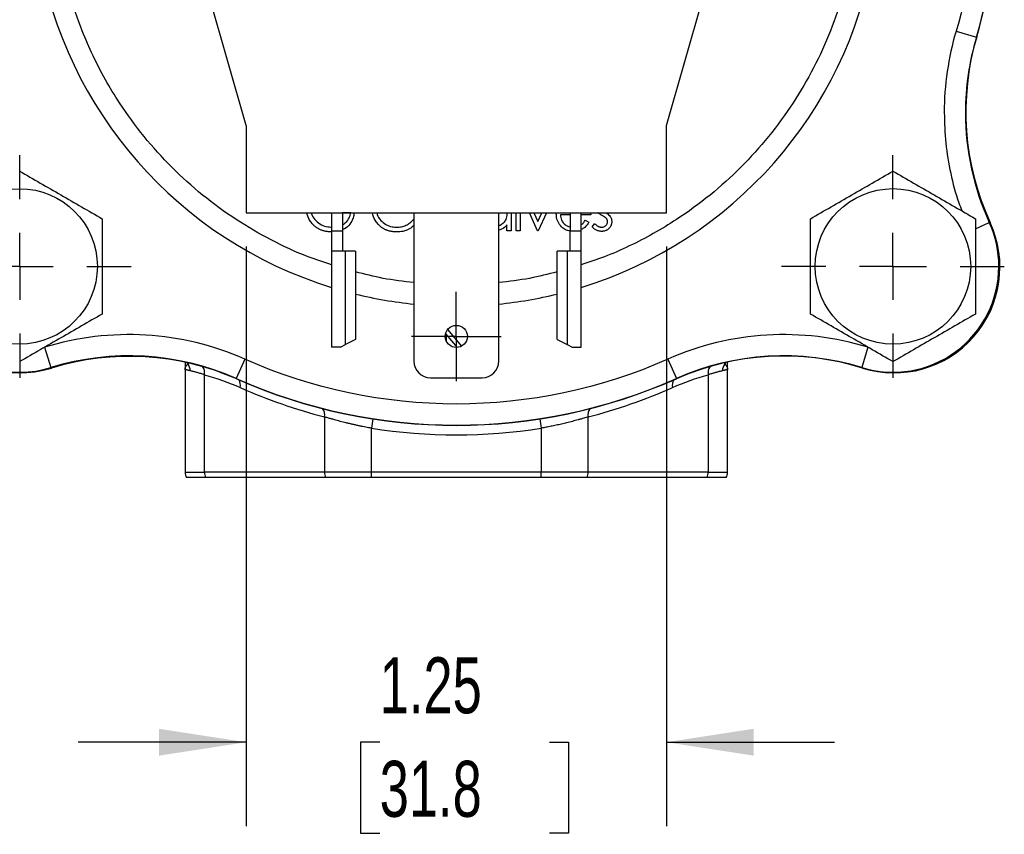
# Model space of a CAD drawing. Header units: inches. Extents: x 0.5 to 21.5, y 0.5 to 16.5.
# Tile 3 of 13: x 3.8 to 6.8, y 11.5 to 13.9. Entities that reach past the tile are written whole.
import ezdxf

# ---------------------------------------------------------------- set-up
doc = ezdxf.new("R2010")
doc.units = ezdxf.units.IN
doc.header["$LTSCALE"] = 2
doc.header["$MEASUREMENT"] = 0
doc.linetypes.add('SLD-Center', pattern=[0.75, 0.6, -0.05, 0.05, -0.05])
doc.linetypes.add('SLD-Solid', pattern=[0])
doc.layers.add('CENTER', color=40, linetype='SLD-Center')
doc.layers.add('DIMENSIONS', color=140, linetype='SLD-Solid', lineweight=25)
doc.styles.add('SLDTEXTSTYLE0', font='TXT', dxfattribs={"width": 0.7})
doc.dimstyles.new('SLDDIMSTYLE3', dxfattribs={"dimtxt": 0.169922, "dimasz": 0.26, "dimexe": 0, "dimexo": 0.0625, "dimgap": 0.04248, "dimtad": 0, "dimtih": 1, "dimtoh": 1, "dimrnd": 1e-09, "dimzin": 12, "dimdsep": 46, "dimtxsty": 'SLDTEXTSTYLE0', "dimsah": 1, "dimcen": 0.09, "dimadec": 0, "dimazin": 3, "dimtfac": 1, "dimtmove": 0, "dimatfit": 0, "dimfxl": 0, "dimfrac": 2, "dimtolj": 1, "dimtzin": 12, "dimarcsym": 0})

# ---------------------------------------------------------------- blocks, each defined once
blk = doc.blocks.new('_D_8')
at = {"layer": 'DIMENSIONS'}
for p, q in [((4.5087, 13.2218), (4.5087, 11.4964)), ((5.7587, 13.2218), (5.7587, 11.4964)), ((4.5087, 11.7464), (4.0087, 11.7464)), ((4.9058, 11.7464), (4.8487, 11.7464)), ((4.8487, 11.7464), (4.8487, 11.4763)), ((5.4107, 11.7464), (5.4678, 11.7464)), ((5.4678, 11.7464), (5.4678, 11.4763)), ((5.7587, 11.7464), (6.2587, 11.7464)), ((4.8487, 11.4763), (4.9058, 11.4763)), ((5.4678, 11.4763), (5.4107, 11.4763))]:
    blk.add_line(p, q, dxfattribs=at)
for points in [[(4.5087, 11.7464), (4.2487, 11.7864), (4.2487, 11.7064)], [(5.7587, 11.7464), (6.0187, 11.7064), (6.0187, 11.7864)]]:
    blk.add_solid(points, dxfattribs=at)
at = {"layer": 'DIMENSIONS', "char_height": 0.16667, "attachment_point": 1, "style": 'SLDTEXTSTYLE0'}
for s, insert in [('1.25', (4.9058, 11.9992)), ('31.8', (4.9058, 11.6911))]:
    blk.add_mtext(s, dxfattribs=dict(at, insert=insert))
blk = doc.blocks.new('SW_CENTERMARKSYMBOL_3')
at = {"layer": 'CENTER', "color": 0}
for p, q in [((0, 0.1), (0, 0.133)), ((0, 0), (0, 0.1)), ((-0.1, 0), (-0.133, 0)), ((0, 0), (-0.1, 0)), ((0, 0), (0, -0.1)), ((0, 0), (0.1, 0)), ((0.1, 0), (0.133, 0)), ((0, -0.1), (0, -0.133))]:
    blk.add_line(p, q, dxfattribs=at)
blk = doc.blocks.new('SW_CENTERMARKSYMBOL_5')
at = {"layer": 'CENTER', "color": 0}
for p, q in [((0, 0.2), (0, 0.3313)), ((0, 0), (0, 0.1)), ((-0.2, 0), (-0.3313, 0)), ((0, 0), (-0.1, 0)), ((0, 0), (0, -0.1)), ((0, 0), (0.1, 0)), ((0.2, 0), (0.3313, 0)), ((0, -0.2), (0, -0.3313))]:
    blk.add_line(p, q, dxfattribs=at)
blk = doc.blocks.new('SW_CENTERMARKSYMBOL_7')
at = {"layer": 'CENTER', "color": 0}
for p, q in [((0, 0.2), (0, 0.3312)), ((0, 0), (0, 0.1)), ((-0.2, 0), (-0.3312, 0)), ((0, 0), (-0.1, 0)), ((0, 0), (0, -0.1)), ((0, 0), (0.1, 0)), ((0.2, 0), (0.3312, 0)), ((0, -0.2), (0, -0.3312))]:
    blk.add_line(p, q, dxfattribs=at)

msp = doc.modelspace()

# ---------------------------------------------------------------- linework, layer by layer
for p, q in [((4.5087, 13.5818), (4.3648, 14.083)), ((5.7587, 13.5818), (5.9027, 14.083)), ((6.6205, 13.8619), (6.6809, 13.844)), ((4.5087, 13.5818), (4.5087, 13.3218)), ((5.7587, 13.3218), (5.7587, 13.5818)), ((4.5087, 13.3218), (5.7587, 13.3218)), ((4.7627, 13.3218), (4.7627, 13.2678)), ((4.7947, 13.3218), (4.7947, 13.2678)), ((4.8195, 13.3213), (4.7947, 13.3213)), ((5.0062, 13.3018), (5.0072, 13.301)), ((5.0072, 13.3218), (5.0072, 12.8808)), ((5.2602, 12.8808), (5.2602, 13.3218)), ((5.2839, 13.3218), (5.2841, 13.3184)), ((5.2965, 13.3218), (5.2965, 13.2683)), ((5.3113, 13.2683), (5.3113, 13.3218)), ((5.3237, 13.3218), (5.3237, 13.2683)), ((5.3756, 13.2683), (5.3512, 13.3218)), ((5.3646, 13.3218), (5.3765, 13.2957)), ((5.3765, 13.2957), (5.3884, 13.3218)), ((5.4018, 13.3218), (5.3774, 13.2683)), ((5.4311, 13.3183), (5.4314, 13.3218)), ((5.4727, 13.316), (5.4434, 13.316)), ((5.4727, 13.3218), (5.4727, 13.2678)), ((5.5047, 13.2678), (5.5047, 13.3218)), ((5.5335, 13.316), (5.5047, 13.316)), ((5.5172, 13.3001), (5.5282, 13.2943)), ((5.5331, 13.3218), (5.5335, 13.316)), ((5.2841, 13.2683), (5.2841, 13.2857)), ((5.5378, 13.2801), (5.546, 13.2895)), ((6.6784, 13.2744), (6.7193, 13.293)), ((4.7627, 13.2678), (4.7947, 13.2678)), ((4.7627, 13.2678), (4.7627, 13.2078)), ((4.7947, 13.2678), (4.7947, 13.2078)), ((5.2965, 13.2683), (5.2841, 13.2683)), ((5.3237, 13.2683), (5.3113, 13.2683)), ((5.3774, 13.2683), (5.3756, 13.2683)), ((5.4727, 13.2678), (5.5047, 13.2678)), ((5.4727, 13.2078), (5.4727, 13.2678)), ((5.5047, 13.2078), (5.5047, 13.2678)), ((4.8037, 13.2078), (4.7627, 13.2078)), ((4.7627, 13.2078), (4.7627, 12.9218)), ((4.8037, 12.9294), (4.8037, 13.2078)), ((4.8337, 13.2078), (4.8037, 13.2078)), ((4.8337, 13.2078), (4.8337, 12.9446)), ((5.4637, 13.2078), (5.4337, 13.2078)), ((5.4337, 12.9446), (5.4337, 13.2078)), ((5.4637, 13.2078), (5.4637, 12.9294)), ((5.5047, 13.2078), (5.4637, 13.2078)), ((5.5047, 12.9218), (5.5047, 13.2078)), ((5.1373, 12.921), (5.1036, 12.961)), ((5.1036, 12.961), (5.1036, 12.9402)), ((5.1077, 12.9741), (5.1492, 12.9246)), ((3.909, 12.9215), (3.9276, 12.8613)), ((4.7887, 12.9218), (4.7627, 12.9218)), ((4.7887, 12.9218), (4.8037, 12.9294)), ((4.8337, 12.9446), (4.8037, 12.9294)), ((5.4337, 12.9446), (5.4637, 12.9294)), ((5.4637, 12.9294), (5.4787, 12.9218)), ((5.4787, 12.9218), (5.5047, 12.9218)), ((6.3584, 12.9215), (6.3399, 12.8613)), ((4.5045, 12.8861), (4.4789, 12.8286)), ((5.763, 12.8861), (5.7885, 12.8286)), ((4.3267, 12.855), (4.3267, 12.5498)), ((4.3844, 12.5498), (4.3844, 12.8399)), ((5.0572, 12.8308), (5.2102, 12.8308)), ((5.883, 12.8399), (5.883, 12.5498)), ((5.9407, 12.5498), (5.9407, 12.855)), ((4.7418, 12.7143), (4.7418, 12.5498)), ((5.5257, 12.5498), (5.5257, 12.7143)), ((4.8854, 12.7085), (4.8811, 12.6808)), ((5.3821, 12.7085), (5.3864, 12.6808)), ((4.8811, 12.5498), (4.8811, 12.6808)), ((5.3864, 12.6808), (5.3864, 12.5498)), ((4.3267, 12.5498), (4.3844, 12.5498)), ((4.7418, 12.5498), (4.3844, 12.5498)), ((4.8811, 12.5498), (4.7418, 12.5498)), ((5.3864, 12.5498), (4.8811, 12.5498)), ((4.8811, 12.5338), (4.8811, 12.5498)), ((5.5257, 12.5498), (5.3864, 12.5498)), ((5.3864, 12.5338), (5.3864, 12.5498)), ((5.883, 12.5498), (5.5257, 12.5498)), ((5.883, 12.5498), (5.9407, 12.5498)), ((4.3876, 12.5338), (4.3312, 12.5338)), ((4.7449, 12.5338), (4.3876, 12.5338)), ((4.8811, 12.5338), (4.7449, 12.5338)), ((5.3864, 12.5338), (4.8811, 12.5338)), ((5.5226, 12.5338), (5.3864, 12.5338)), ((5.8799, 12.5338), (5.5226, 12.5338)), ((5.9363, 12.5338), (5.8799, 12.5338))]:
    msp.add_line(p, q)
at = {"flags": 128}
msp.add_lwpolyline([(4.3354, 12.8718), (4.3335, 12.8739), (4.3317, 12.8762)], dxfattribs=at)
for centre, radius in [((3.8347, 13.1623), 0.2312), ((6.4327, 13.1623), 0.2313), ((5.1337, 12.9538), 0.033)]:
    msp.add_circle(centre, radius)
for centre, radius, start, end in [((5.1337, 14.3038), 1.26, 62.944, 252.8758), ((5.1337, 14.3038), 1.26, 287.1242, 53.056), ((5.1337, 14.3038), 1.6145, 343.5173, 16.519), ((5.1337, 14.3038), 1.614, 343.4494, 0), ((7.4353, 13.6198), 0.787, 163.4494, 180), ((7.4365, 13.6224), 0.787, 163.5173, 204.7832), ((7.4353, 13.6198), 0.787, 180, 204.5318), ((3.8347, 13.1623), 0.315, 155.4682, 287.1468), ((6.436, 13.1605), 0.315, 252.6562, 24.7832), ((6.4327, 13.1623), 0.315, 0, 24.5318), ((6.4327, 13.1623), 0.315, 252.8532, 0), ((5.1337, 14.3038), 1.26, 256.2259, 264.238), ((5.1337, 14.3038), 1.26, 275.762, 283.7741), ((3.836, 13.1605), 0.315, 215.5881, 287.1963), ((4.1596, 12.1092), 0.787, 66.0644, 107.1468), ((4.1618, 12.1077), 0.787, 66.1275, 107.1963), ((6.1075, 12.1086), 0.787, 72.6562, 113.9221), ((6.1078, 12.1092), 0.787, 72.8532, 113.9356), ((4.3102, 12.8529), 0.0316, 357.8682, 36.9576), ((4.3536, 12.8458), 0.0313, 349.095, 35.8336), ((5.0572, 12.8808), 0.05, 180, 270), ((5.2102, 12.8808), 0.05, 270, 0), ((5.9136, 12.8458), 0.0311, 143.0065, 191.0077), ((5.9573, 12.8529), 0.0316, 143.0424, 182.1318), ((5.9116, 12.8929), 0.0293, 314.1246, 326.3912), ((5.1337, 14.3038), 1.614, 246.0644, 293.9356), ((5.1337, 14.3038), 1.6145, 246.1275, 293.9221), ((4.4614, 12.8101), 0.0299, 344.448, 27.956), ((5.8061, 12.8101), 0.0299, 152.044, 195.552), ((4.711, 12.72), 0.0313, 349.4236, 37.5238), ((5.5565, 12.72), 0.0313, 142.4762, 190.5764), ((4.3577, 12.5498), 0.031, 180, 211.073), ((4.4255, 12.5495), 0.0411, 179.6752, 202.5679), ((4.7828, 12.5495), 0.0411, 179.6752, 202.5679), ((5.4846, 12.5495), 0.0411, 337.4321, 0.3248), ((5.8419, 12.5495), 0.0411, 337.4321, 0.3248), ((5.9097, 12.5498), 0.031, 328.927, 0)]:
    msp.add_arc(centre, radius, start, end)
for points in [[(6.6205, 14.7456), (6.7061, 14.4573), (6.7061, 14.1502), (6.6205, 13.8619)], [(6.6205, 13.8619), (6.5971, 13.7834), (6.5853, 13.7018), (6.5853, 13.6198)], [(3.8347, 13.4457), (3.8756, 13.4221), (3.9575, 13.3749), (4.0393, 13.3276), (4.0802, 13.304)], [(6.1872, 13.304), (6.2281, 13.3276), (6.31, 13.3749), (6.3918, 13.4221), (6.4327, 13.4457)], [(6.4327, 13.4457), (6.4736, 13.4221), (6.5555, 13.3749), (6.6373, 13.3276), (6.6782, 13.304)], [(4.0802, 13.0205), (4.0393, 12.9969), (3.9575, 12.9497), (3.8756, 12.9024), (3.8347, 12.8788)], [(6.4327, 12.8788), (6.3918, 12.9024), (6.31, 12.9497), (6.2281, 12.9969), (6.1872, 13.0205)], [(6.6782, 13.0205), (6.6373, 12.9969), (6.5555, 12.9497), (6.4736, 12.9024), (6.4327, 12.8788)], [(4.5045, 12.8861), (4.3168, 12.9695), (4.1052, 12.982), (3.909, 12.9215)], [(6.3584, 12.9215), (6.1622, 12.982), (5.9507, 12.9695), (5.763, 12.8861)], [(4.3267, 12.855), (4.3267, 12.8621), (4.3302, 12.8681), (4.3354, 12.8718)], [(5.763, 12.8861), (5.3624, 12.7083), (4.9051, 12.7083), (4.5045, 12.8861)], [(5.9321, 12.8718), (5.9372, 12.8681), (5.9407, 12.8621), (5.9407, 12.855)], [(4.3844, 12.8399), (4.4205, 12.8299), (4.4559, 12.8173), (4.4902, 12.8021)], [(5.7773, 12.8021), (5.8115, 12.8173), (5.8469, 12.8299), (5.883, 12.8399)], [(4.4902, 12.8021), (4.5715, 12.7661), (4.6557, 12.7367), (4.7418, 12.7143)], [(5.5257, 12.7143), (5.6118, 12.7367), (5.696, 12.7661), (5.7773, 12.8021)], [(4.8811, 12.6808), (5.0485, 12.6547), (5.219, 12.6547), (5.3864, 12.6808)]]:
    msp.add_open_spline(points, degree=3)
for points, knots in [([(4.7627, 13.1671), (4.7394, 13.1746), (4.6777, 13.1946), (4.5823, 13.2394), (4.4769, 13.3005), (4.3777, 13.373), (4.2858, 13.4559), (4.203, 13.5477), (4.1385, 13.6361), (4.0892, 13.7172), (4.0521, 13.7888), (4.0152, 13.8736), (3.9815, 13.9725), (3.9555, 14.0835), (3.9396, 14.1942), (3.9377, 14.2673), (3.9367, 14.3038)], [0, 0, 0, 0, 0.048963, 0.129437, 0.209926, 0.292113, 0.374315, 0.456502, 0.538704, 0.592405, 0.645991, 0.699705, 0.77696, 0.854229, 0.927111, 1, 1, 1, 1]), ([(6.3307, 14.3038), (6.3298, 14.2673), (6.3279, 14.1942), (6.312, 14.0835), (6.286, 13.9725), (6.2479, 13.8609), (6.1984, 13.7522), (6.1369, 13.6469), (6.0645, 13.5477), (5.9816, 13.4559), (5.8898, 13.373), (5.8014, 13.3086), (5.7203, 13.2592), (5.6486, 13.2223), (5.5771, 13.1903), (5.5281, 13.1746), (5.5047, 13.1671)], [0, 0, 0, 0, 0.072882, 0.145771, 0.223026, 0.300295, 0.38077, 0.461258, 0.543446, 0.625647, 0.707834, 0.790036, 0.843737, 0.897323, 0.951037, 1, 1, 1, 1]), ([(6.5853, 13.6198), (6.5861, 13.5895), (6.5879, 13.5288), (6.6036, 13.4391), (6.6203, 13.3714), (6.635, 13.3352), (6.6383, 13.327)], [0, 0, 0, 0, 0.304006, 0.608047, 0.912053, 1, 1, 1, 1]), ([(4.0802, 13.304), (4.0802, 13.2568), (4.0802, 13.2096), (4.0802, 13.1149), (4.0802, 13.0677), (4.0802, 13.0205)], [0, 0, 0, 0, 0.5, 0.5, 1, 1, 1, 1]), ([(4.7039, 13.2908), (4.7011, 13.2943), (4.694, 13.3035), (4.6908, 13.3148), (4.6888, 13.3218)], [0, 0, 0, 0, 0.381573, 1, 1, 1, 1]), ([(4.7023, 13.3218), (4.7025, 13.3206), (4.7038, 13.3131), (4.7125, 13.3009), (4.7275, 13.2879), (4.7458, 13.2801), (4.7586, 13.2793), (4.7646, 13.2789)], [0, 0, 0, 0, 0.042734, 0.281424, 0.527743, 0.776617, 1, 1, 1, 1]), ([(4.8296, 13.3218), (4.8291, 13.3166), (4.8279, 13.3044), (4.8176, 13.2877), (4.8057, 13.2756), (4.7969, 13.2725), (4.7947, 13.2717)], [0, 0, 0, 0, 0.238966, 0.565983, 0.893399, 1, 1, 1, 1]), ([(4.7947, 13.2869), (4.7968, 13.2879), (4.8043, 13.2914), (4.8136, 13.3024), (4.8182, 13.314), (4.8193, 13.3203), (4.8195, 13.3213)], [0, 0, 0, 0, 0.152911, 0.566001, 0.934033, 1, 1, 1, 1]), ([(4.9002, 13.2888), (4.8975, 13.2923), (4.8902, 13.302), (4.885, 13.3138), (4.8843, 13.3216), (4.8843, 13.3218)], [0, 0, 0, 0, 0.355739, 0.98988, 1, 1, 1, 1]), ([(4.8976, 13.3218), (4.8978, 13.3202), (4.8989, 13.3115), (4.9082, 13.2989), (4.9235, 13.286), (4.9405, 13.2797), (4.9521, 13.2791), (4.9569, 13.2789)], [0, 0, 0, 0, 0.059623, 0.329768, 0.562083, 0.816202, 1, 1, 1, 1]), ([(4.9569, 13.2789), (4.9593, 13.2789), (4.9641, 13.2791), (4.971, 13.2802), (4.9777, 13.282), (4.984, 13.2845), (4.9901, 13.2878), (4.9958, 13.2917), (5.0012, 13.2964), (5.0045, 13.3), (5.0062, 13.3018)], [0, 0, 0, 0, 0.1285152, 0.2529486, 0.3747547, 0.4959398, 0.6171806, 0.7409095, 0.8678111, 1, 1, 1, 1]), ([(5.2841, 13.3184), (5.2835, 13.3128), (5.2825, 13.303), (5.2744, 13.2914), (5.2669, 13.285), (5.2616, 13.2832), (5.2602, 13.2828)], [0, 0, 0, 0, 0.366581, 0.635313, 0.903886, 1, 1, 1, 1]), ([(5.4745, 13.2678), (5.4702, 13.2682), (5.461, 13.2691), (5.448, 13.2775), (5.4377, 13.2905), (5.4318, 13.3051), (5.4313, 13.3147), (5.4311, 13.3183)], [0, 0, 0, 0, 0.175348, 0.371505, 0.610595, 0.849622, 1, 1, 1, 1]), ([(5.4434, 13.316), (5.4441, 13.3103), (5.4452, 13.3006), (5.4534, 13.2894), (5.4625, 13.2822), (5.4696, 13.2806), (5.4727, 13.2799)], [0, 0, 0, 0, 0.330698, 0.570624, 0.810426, 1, 1, 1, 1]), ([(5.5047, 13.2865), (5.5055, 13.2869), (5.511, 13.2898), (5.5143, 13.2953), (5.5172, 13.3001)], [0, 0, 0, 0, 0.1355618, 1, 1, 1, 1]), ([(5.565, 13.3151), (5.5618, 13.3168), (5.5582, 13.3188), (5.5551, 13.3215), (5.5547, 13.3218)], [0, 0, 0, 0, 0.888683, 1, 1, 1, 1]), ([(5.5803, 13.3047), (5.58, 13.305), (5.5793, 13.3058), (5.578, 13.3069), (5.5765, 13.3081), (5.5748, 13.3094), (5.5727, 13.3107), (5.5704, 13.3121), (5.5678, 13.3136), (5.566, 13.3146), (5.565, 13.3151)], [0, 0, 0, 0, 0.076875, 0.167462, 0.27227, 0.389551, 0.520801, 0.666263, 0.825545, 1, 1, 1, 1]), ([(5.579, 13.3218), (5.58, 13.3212), (5.5827, 13.3196), (5.5871, 13.3162), (5.5899, 13.3129), (5.5914, 13.3112)], [0, 0, 0, 0, 0.196754, 0.593618, 1, 1, 1, 1]), ([(5.5837, 13.2951), (5.5837, 13.296), (5.5836, 13.2977), (5.5829, 13.3002), (5.5819, 13.3026), (5.5808, 13.304), (5.5803, 13.3047)], [0, 0, 0, 0, 0.253475, 0.500453, 0.745578, 1, 1, 1, 1]), ([(5.5914, 13.3112), (5.5921, 13.31), (5.5935, 13.3077), (5.595, 13.3038), (5.5959, 13.2998), (5.596, 13.297), (5.5961, 13.2956)], [0, 0, 0, 0, 0.248902, 0.494752, 0.743271, 1, 1, 1, 1]), ([(6.1872, 13.0205), (6.1872, 13.0677), (6.1872, 13.1149), (6.1872, 13.2096), (6.1872, 13.2568), (6.1872, 13.304)], [0, 0, 0, 0, 0.5, 0.5, 1, 1, 1, 1]), ([(6.6782, 13.304), (6.6782, 13.2568), (6.6782, 13.2096), (6.6782, 13.1149), (6.6782, 13.0677), (6.6782, 13.0205)], [0, 0, 0, 0, 0.5, 0.5, 1, 1, 1, 1]), ([(4.7636, 13.2647), (4.762, 13.2648), (4.7589, 13.2648), (4.7544, 13.2651), (4.75, 13.2656), (4.7457, 13.2663), (4.7416, 13.2672), (4.7375, 13.2684), (4.7336, 13.2697), (4.7298, 13.2712), (4.7261, 13.273), (4.7226, 13.2749), (4.7191, 13.277), (4.7158, 13.2794), (4.7126, 13.2819), (4.7096, 13.2847), (4.7066, 13.2876), (4.7048, 13.2897), (4.7039, 13.2908)], [0, 0, 0, 0, 0.069237, 0.136557, 0.202094, 0.266464, 0.329769, 0.391879, 0.453271, 0.514115, 0.57439, 0.634142, 0.693923, 0.754152, 0.81447, 0.875661, 0.937348, 1, 1, 1, 1]), ([(4.957, 13.2647), (4.9555, 13.2648), (4.9526, 13.2648), (4.9483, 13.2651), (4.9441, 13.2656), (4.94, 13.2662), (4.936, 13.267), (4.9322, 13.2681), (4.9284, 13.2693), (4.9248, 13.2707), (4.9213, 13.2723), (4.9179, 13.2741), (4.9147, 13.2761), (4.9115, 13.2783), (4.9085, 13.2806), (4.9056, 13.2832), (4.9028, 13.2859), (4.9011, 13.2879), (4.9002, 13.2888)], [0, 0, 0, 0, 0.069663, 0.13775, 0.203917, 0.26878, 0.332414, 0.394754, 0.45618, 0.516996, 0.577396, 0.637198, 0.696999, 0.756756, 0.816554, 0.876948, 0.938132, 1, 1, 1, 1]), ([(5.0072, 13.2846), (5.0043, 13.2815), (4.9955, 13.2724), (4.9771, 13.266), (4.9629, 13.2651), (4.957, 13.2647)], [0, 0, 0, 0, 0.227499, 0.681044, 1, 1, 1, 1]), ([(5.2841, 13.2857), (5.2794, 13.2805), (5.2726, 13.2731), (5.2631, 13.2708), (5.2602, 13.2701)], [0, 0, 0, 0, 0.697251, 1, 1, 1, 1]), ([(5.5282, 13.2943), (5.5246, 13.2884), (5.5187, 13.2787), (5.5086, 13.2736), (5.5047, 13.2716)], [0, 0, 0, 0, 0.6087701, 1, 1, 1, 1]), ([(5.5666, 13.2665), (5.5652, 13.2665), (5.5624, 13.2666), (5.5583, 13.2674), (5.5543, 13.2685), (5.5504, 13.2701), (5.5468, 13.272), (5.5434, 13.2744), (5.5404, 13.2771), (5.5386, 13.2791), (5.5378, 13.2801)], [0, 0, 0, 0, 0.126743, 0.251724, 0.377219, 0.504694, 0.631458, 0.755401, 0.877701, 1, 1, 1, 1]), ([(5.546, 13.2895), (5.5467, 13.2886), (5.5483, 13.287), (5.5507, 13.2848), (5.5531, 13.283), (5.5556, 13.2815), (5.5581, 13.2803), (5.5607, 13.2795), (5.5633, 13.279), (5.565, 13.2789), (5.5659, 13.2789)], [0, 0, 0, 0, 0.147476, 0.285904, 0.417172, 0.540501, 0.659238, 0.775006, 0.887229, 1, 1, 1, 1]), ([(5.5659, 13.2789), (5.5671, 13.2789), (5.5695, 13.279), (5.5728, 13.28), (5.5759, 13.2815), (5.5786, 13.2836), (5.5808, 13.2861), (5.5825, 13.2889), (5.5835, 13.2919), (5.5836, 13.294), (5.5837, 13.2951)], [0, 0, 0, 0, 0.134042, 0.261896, 0.387836, 0.517686, 0.644509, 0.764718, 0.880291, 1, 1, 1, 1]), ([(5.5961, 13.2956), (5.596, 13.2946), (5.596, 13.2926), (5.5956, 13.2898), (5.5949, 13.287), (5.594, 13.2843), (5.5928, 13.2818), (5.5913, 13.2794), (5.5896, 13.2771), (5.5877, 13.2749), (5.5855, 13.2729), (5.5832, 13.2712), (5.5807, 13.2698), (5.5782, 13.2686), (5.5754, 13.2676), (5.5726, 13.267), (5.5696, 13.2666), (5.5676, 13.2665), (5.5666, 13.2665)], [0, 0, 0, 0, 0.06454, 0.127182, 0.188572, 0.248607, 0.309229, 0.370041, 0.431886, 0.495292, 0.559098, 0.621422, 0.682439, 0.743602, 0.805524, 0.868657, 0.933075, 1, 1, 1, 1]), ([(5.0072, 13.1141), (4.9767, 13.1176), (4.9181, 13.1242), (4.861, 13.139), (4.8337, 13.1461)], [0, 0, 0, 0, 0.5219048, 1, 1, 1, 1]), ([(5.4337, 13.1461), (5.4064, 13.139), (5.3494, 13.1242), (5.2908, 13.1176), (5.2602, 13.1141)], [0, 0, 0, 0, 0.478095, 1, 1, 1, 1]), ([(4.3267, 12.875), (4.3267, 12.8732), (4.3267, 12.867), (4.3267, 12.86), (4.3267, 12.855)], [0, 0, 0, 0, 0.29916, 1, 1, 1, 1]), ([(5.9407, 12.855), (5.9407, 12.8599), (5.9407, 12.8682), (5.9407, 12.8755), (5.9407, 12.8784)], [0, 0, 0, 0, 0.594361, 1, 1, 1, 1]), ([(4.3417, 12.8517), (4.3407, 12.8519), (4.3387, 12.8524), (4.336, 12.853), (4.3336, 12.8536), (4.3315, 12.854), (4.3298, 12.8544), (4.3285, 12.8547), (4.3275, 12.8549), (4.3268, 12.855), (4.3268, 12.855), (4.3267, 12.855)], [0, 0, 0, 0, 0.106694, 0.214465, 0.323325, 0.433287, 0.544361, 0.656559, 0.769891, 0.884368, 1, 1, 1, 1]), ([(4.3844, 12.8399), (4.3826, 12.8405), (4.3788, 12.8416), (4.3734, 12.8433), (4.3681, 12.8448), (4.3631, 12.8462), (4.3583, 12.8475), (4.3537, 12.8487), (4.3494, 12.8498), (4.3453, 12.8508), (4.3429, 12.8514), (4.3417, 12.8517)], [0, 0, 0, 0, 0.105068, 0.211589, 0.319588, 0.429091, 0.540124, 0.652709, 0.766869, 0.882626, 1, 1, 1, 1]), ([(5.9257, 12.8517), (5.9247, 12.8514), (5.9225, 12.8509), (5.9189, 12.85), (5.9151, 12.8491), (5.9111, 12.848), (5.9068, 12.8469), (5.9024, 12.8457), (5.8978, 12.8443), (5.893, 12.8429), (5.8881, 12.8415), (5.8847, 12.8404), (5.883, 12.8399)], [0, 0, 0, 0, 0.10571, 0.210108, 0.31321, 0.41503, 0.515586, 0.614893, 0.712969, 0.809833, 0.905504, 1, 1, 1, 1]), ([(5.9407, 12.855), (5.9407, 12.855), (5.9406, 12.855), (5.94, 12.8549), (5.939, 12.8547), (5.9376, 12.8544), (5.9359, 12.854), (5.9339, 12.8536), (5.9315, 12.853), (5.9288, 12.8524), (5.9268, 12.8519), (5.9257, 12.8517)], [0, 0, 0, 0, 0.115632, 0.230109, 0.343441, 0.455639, 0.566713, 0.676675, 0.785535, 0.893306, 1, 1, 1, 1]), ([(4.8811, 12.6808), (4.8783, 12.6813), (4.8726, 12.6824), (4.8639, 12.684), (4.8549, 12.6858), (4.8455, 12.6878), (4.8358, 12.6898), (4.8259, 12.6921), (4.8157, 12.6944), (4.8029, 12.6975), (4.7879, 12.7012), (4.7732, 12.7052), (4.7609, 12.7087), (4.751, 12.7115), (4.7448, 12.7134), (4.7418, 12.7143)], [0, 0, 0, 0, 0.053354, 0.109324, 0.167914, 0.229125, 0.29296, 0.359419, 0.428504, 0.500217, 0.625275, 0.750399, 0.834446, 0.917645, 1, 1, 1, 1]), ([(5.5257, 12.7143), (5.5237, 12.7137), (5.5196, 12.7124), (5.5126, 12.7104), (5.5046, 12.7081), (5.4936, 12.705), (5.4794, 12.7012), (5.4628, 12.697), (5.4465, 12.6931), (5.4309, 12.6896), (5.4157, 12.6864), (5.4009, 12.6835), (5.3912, 12.6817), (5.3864, 12.6808)], [0, 0, 0, 0, 0.053369, 0.11303, 0.178986, 0.251235, 0.375728, 0.500228, 0.608381, 0.712427, 0.812373, 0.908227, 1, 1, 1, 1])]:
    msp.add_open_spline(points, degree=3, knots=knots)

# ---------------------------------------------------------------- block references
at = {"layer": 'CENTER'}
for name, p in [('SW_CENTERMARKSYMBOL_7', (3.8347, 13.1623)), ('SW_CENTERMARKSYMBOL_5', (6.4327, 13.1623)), ('SW_CENTERMARKSYMBOL_3', (5.1337, 12.9538))]:
    msp.add_blockref(name, p, dxfattribs=at)

# ---------------------------------------------------------------- dimensions: what is measured, and where the dimension line sits
at = {"layer": 'DIMENSIONS'}
dim = msp.add_linear_dim(base=(5.7587, 11.7464), p1=(4.5087, 13.3218), p2=(5.7587, 13.3218), dimstyle='SLDDIMSTYLE3', dxfattribs=at)
dim.commit()
dim.dimension.update_dxf_attribs({"geometry": '_D_8', "text_midpoint": (5.1582, 11.7464), "dimtype": 160})

doc.saveas('drawing.dxf')
